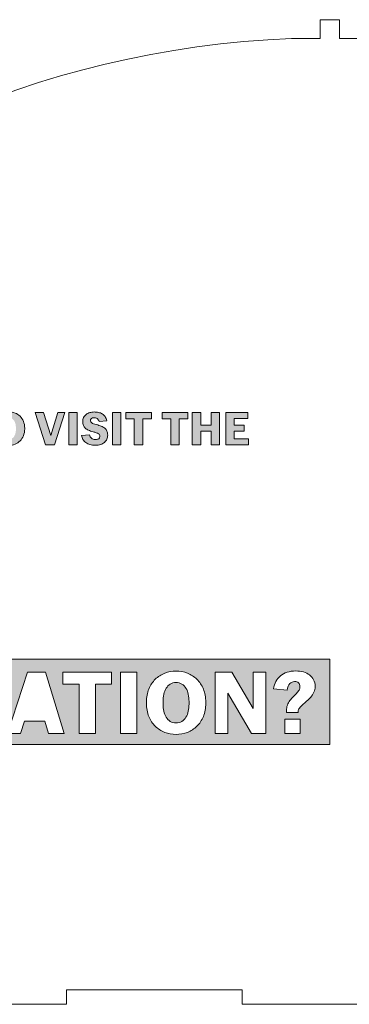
# Model space of a CAD drawing. Header units: inches. Extents: x 0 to 1115, y -739 to -7.
# Tile 5 of 7: x 142 to 210, y -466 to -262. Entities that reach past the tile are written whole.
import ezdxf

# ---------------------------------------------------------------- set-up
doc = ezdxf.new("R2010")
doc.units = ezdxf.units.IN
doc.header["$MEASUREMENT"] = 0
doc.layers.add('Layer 1', color=7, linetype='Continuous')

# ---------------------------------------------------------------- blocks, each defined once
blk = doc.blocks.new('block 3')
at = {"layer": 'Layer 1', "true_color": 0xffffff}
h = blk.add_hatch(color=7, dxfattribs=at)
h.dxf.hatch_style = 2
edge = h.paths.add_edge_path()
edge.add_spline(control_points=[(139.8, -350.51), (139.37, -350.51), (138.96, -350.44), (138.57, -350.28), (138.18, -350.13), (137.84, -349.91), (137.54, -349.62), (137.25, -349.33), (137.01, -348.98), (136.84, -348.55), (136.67, -348.13), (136.58, -347.65), (136.58, -347.12), (136.58, -347.12), (136.58, -346.99), (136.58, -346.99), (136.58, -346.46), (136.67, -345.98), (136.84, -345.56), (137.01, -345.14), (137.25, -344.79), (137.54, -344.5), (137.84, -344.21), (138.18, -343.98), (138.57, -343.83), (138.96, -343.67), (139.37, -343.6), (139.8, -343.6), (140.24, -343.6), (140.65, -343.67), (141.04, -343.83), (141.44, -343.98), (141.78, -344.21), (142.07, -344.5), (142.37, -344.79), (142.6, -345.14), (142.78, -345.56), (142.95, -345.98), (143.04, -346.46), (143.04, -346.99), (143.04, -346.99), (143.04, -347.12), (143.04, -347.12), (143.04, -347.65), (142.95, -348.13), (142.78, -348.55), (142.6, -348.98), (142.37, -349.33), (142.07, -349.62), (141.78, -349.91), (141.44, -350.13), (141.04, -350.28), (140.65, -350.44), (140.24, -350.51), (139.8, -350.51)], knot_values=[0, 0, 0, 0, 1, 1, 1, 2, 2, 2, 3, 3, 3, 4, 4, 4, 5, 5, 5, 6, 6, 6, 7, 7, 7, 8, 8, 8, 9, 9, 9, 10, 10, 10, 11, 11, 11, 12, 12, 12, 13, 13, 13, 14, 14, 14, 15, 15, 15, 16, 16, 16, 17, 17, 17, 18, 18, 18, 18], degree=3, periodic=1)
edge = h.paths.add_edge_path()
edge.add_spline(control_points=[(141.22, -346.91), (141.22, -346.64), (141.19, -346.38), (141.14, -346.13), (141.08, -345.88), (141, -345.66), (140.88, -345.47), (140.77, -345.28), (140.62, -345.13), (140.44, -345.02), (140.26, -344.91), (140.05, -344.85), (139.8, -344.85), (139.56, -344.85), (139.35, -344.91), (139.17, -345.02), (138.99, -345.13), (138.84, -345.28), (138.72, -345.47), (138.61, -345.66), (138.52, -345.88), (138.47, -346.13), (138.42, -346.38), (138.39, -346.64), (138.39, -346.91), (138.39, -346.91), (138.39, -347.2), (138.39, -347.2), (138.39, -347.46), (138.42, -347.72), (138.47, -347.97), (138.52, -348.22), (138.61, -348.44), (138.72, -348.63), (138.84, -348.82), (138.99, -348.97), (139.17, -349.08), (139.35, -349.2), (139.56, -349.26), (139.8, -349.26), (140.05, -349.26), (140.26, -349.2), (140.44, -349.08), (140.62, -348.97), (140.77, -348.82), (140.88, -348.63), (141, -348.44), (141.08, -348.22), (141.14, -347.97), (141.19, -347.72), (141.22, -347.46), (141.22, -347.2), (141.22, -347.2), (141.22, -346.91), (141.22, -346.91)], knot_values=[0, 0, 0, 0, 1, 1, 1, 2, 2, 2, 3, 3, 3, 4, 4, 4, 5, 5, 5, 6, 6, 6, 7, 7, 7, 8, 8, 8, 9, 9, 9, 10, 10, 10, 11, 11, 11, 12, 12, 12, 13, 13, 13, 14, 14, 14, 15, 15, 15, 16, 16, 16, 17, 17, 17, 18, 18, 18, 18], degree=3, periodic=1)
h = blk.add_hatch(color=7, dxfattribs=at)
h.dxf.hatch_style = 2
h.paths.add_polyline_path([(149.21, -350.42), (147.34, -350.42), (145.22, -343.7), (146.96, -343.7), (148.42, -348.46), (149.89, -343.7), (151.32, -343.7)])
h = blk.add_hatch(color=7, dxfattribs=at)
h.dxf.hatch_style = 2
h.paths.add_polyline_path([(152.18, -343.7), (153.93, -343.7), (153.93, -350.42), (152.18, -350.42)])
h = blk.add_hatch(color=7, dxfattribs=at)
h.dxf.hatch_style = 2
edge = h.paths.add_edge_path()
edge.add_spline(control_points=[(157.89, -346.23), (158.26, -346.33), (158.59, -346.43), (158.88, -346.55), (159.17, -346.66), (159.41, -346.81), (159.61, -346.97), (159.81, -347.13), (159.96, -347.33), (160.06, -347.56), (160.17, -347.79), (160.22, -348.07), (160.22, -348.4), (160.22, -348.7), (160.16, -348.97), (160.06, -349.23), (159.95, -349.49), (159.79, -349.71), (159.57, -349.9), (159.36, -350.09), (159.09, -350.23), (158.77, -350.34), (158.45, -350.45), (158.08, -350.5), (157.66, -350.5), (157.25, -350.5), (156.88, -350.45), (156.54, -350.36), (156.21, -350.26), (155.92, -350.13), (155.68, -349.95), (155.43, -349.77), (155.23, -349.55), (155.08, -349.3), (154.94, -349.04), (154.84, -348.76), (154.8, -348.45), (154.8, -348.45), (156.46, -348.31), (156.46, -348.31), (156.52, -348.64), (156.65, -348.89), (156.85, -349.06), (157.05, -349.23), (157.34, -349.31), (157.71, -349.31), (157.98, -349.31), (158.2, -349.25), (158.36, -349.14), (158.53, -349.03), (158.61, -348.87), (158.61, -348.66), (158.61, -348.55), (158.59, -348.45), (158.53, -348.36), (158.48, -348.27), (158.4, -348.19), (158.29, -348.12), (158.18, -348.05), (158.03, -347.98), (157.85, -347.92), (157.67, -347.86), (157.46, -347.79), (157.21, -347.72), (156.84, -347.62), (156.52, -347.51), (156.25, -347.39), (155.98, -347.27), (155.76, -347.13), (155.58, -346.96), (155.4, -346.8), (155.27, -346.61), (155.18, -346.39), (155.09, -346.17), (155.05, -345.91), (155.05, -345.61), (155.05, -345.28), (155.11, -345), (155.24, -344.75), (155.37, -344.5), (155.54, -344.29), (155.76, -344.12), (155.98, -343.96), (156.23, -343.83), (156.52, -343.74), (156.8, -343.66), (157.11, -343.61), (157.42, -343.61), (157.73, -343.61), (158.03, -343.64), (158.31, -343.7), (158.6, -343.76), (158.85, -343.86), (159.08, -344), (159.31, -344.14), (159.51, -344.32), (159.67, -344.56), (159.83, -344.8), (159.95, -345.09), (160.02, -345.43), (160.02, -345.43), (158.44, -345.59), (158.44, -345.59), (158.4, -345.44), (158.34, -345.31), (158.27, -345.21), (158.19, -345.11), (158.11, -345.03), (158.01, -344.97), (157.92, -344.91), (157.82, -344.86), (157.71, -344.84), (157.61, -344.82), (157.51, -344.81), (157.41, -344.81), (157.17, -344.81), (156.98, -344.86), (156.84, -344.97), (156.7, -345.09), (156.63, -345.23), (156.63, -345.42), (156.63, -345.6), (156.72, -345.75), (156.92, -345.88), (157.12, -346), (157.44, -346.12), (157.89, -346.23)], knot_values=[0, 0, 0, 0, 1, 1, 1, 2, 2, 2, 3, 3, 3, 4, 4, 4, 5, 5, 5, 6, 6, 6, 7, 7, 7, 8, 8, 8, 9, 9, 9, 10, 10, 10, 11, 11, 11, 12, 12, 12, 13, 13, 13, 14, 14, 14, 15, 15, 15, 16, 16, 16, 17, 17, 17, 18, 18, 18, 19, 19, 19, 20, 20, 20, 21, 21, 21, 22, 22, 22, 23, 23, 23, 24, 24, 24, 25, 25, 25, 26, 26, 26, 27, 27, 27, 28, 28, 28, 29, 29, 29, 30, 30, 30, 31, 31, 31, 32, 32, 32, 33, 33, 33, 34, 34, 34, 35, 35, 35, 36, 36, 36, 37, 37, 37, 38, 38, 38, 39, 39, 39, 40, 40, 40, 41, 41, 41, 42, 42, 42, 42], degree=3, periodic=1)
h = blk.add_hatch(color=7, dxfattribs=at)
h.dxf.hatch_style = 2
h.paths.add_polyline_path([(161.22, -343.7), (162.97, -343.7), (162.97, -350.42), (161.22, -350.42)])
h = blk.add_hatch(color=7, dxfattribs=at)
h.dxf.hatch_style = 2
h.paths.add_polyline_path([(167.48, -345.02), (167.48, -350.42), (165.73, -350.42), (165.73, -345.02), (163.95, -345.02), (163.95, -343.7), (169.26, -343.7), (169.26, -345.02)])
h = blk.add_hatch(color=7, dxfattribs=at)
h.dxf.hatch_style = 2
h.paths.add_polyline_path([(175.02, -345.02), (175.02, -350.42), (173.26, -350.42), (173.26, -345.02), (171.49, -345.02), (171.49, -343.7), (176.79, -343.7), (176.79, -345.02)])
h = blk.add_hatch(color=7, dxfattribs=at)
h.dxf.hatch_style = 2
h.paths.add_polyline_path([(181.63, -347.61), (179.48, -347.61), (179.48, -350.42), (177.73, -350.42), (177.73, -343.7), (179.48, -343.7), (179.48, -346.36), (181.63, -346.36), (181.63, -343.7), (183.39, -343.7), (183.39, -350.42), (181.63, -350.42)])
h = blk.add_hatch(color=7, dxfattribs=at)
h.dxf.hatch_style = 2
h.paths.add_polyline_path([(184.67, -343.7), (189.25, -343.7), (189.25, -344.96), (186.42, -344.96), (186.42, -346.37), (188.49, -346.37), (188.49, -347.57), (186.42, -347.57), (186.42, -349.17), (189.34, -349.17), (189.34, -350.42), (184.67, -350.42)])
at = {"layer": 'Layer 1', "lineweight": 0}
for points in [[(149.21, -350.42), (147.34, -350.42), (145.22, -343.7), (146.96, -343.7), (148.42, -348.46), (149.89, -343.7), (151.32, -343.7), (149.21, -350.42)], [(152.18, -343.7), (153.93, -343.7), (153.93, -350.42), (152.18, -350.42), (152.18, -343.7)], [(161.22, -343.7), (162.97, -343.7), (162.97, -350.42), (161.22, -350.42), (161.22, -343.7)], [(167.48, -345.02), (167.48, -350.42), (165.73, -350.42), (165.73, -345.02), (163.95, -345.02), (163.95, -343.7), (169.26, -343.7), (169.26, -345.02), (167.48, -345.02)], [(175.02, -345.02), (175.02, -350.42), (173.26, -350.42), (173.26, -345.02), (171.49, -345.02), (171.49, -343.7), (176.79, -343.7), (176.79, -345.02), (175.02, -345.02)], [(181.63, -347.61), (179.48, -347.61), (179.48, -350.42), (177.73, -350.42), (177.73, -343.7), (179.48, -343.7), (179.48, -346.36), (181.63, -346.36), (181.63, -343.7), (183.39, -343.7), (183.39, -350.42), (181.63, -350.42), (181.63, -347.61)], [(184.67, -343.7), (189.25, -343.7), (189.25, -344.96), (186.42, -344.96), (186.42, -346.37), (188.49, -346.37), (188.49, -347.57), (186.42, -347.57), (186.42, -349.17), (189.34, -349.17), (189.34, -350.42), (184.67, -350.42), (184.67, -343.7)]]:
    blk.add_lwpolyline(points, dxfattribs=at)
for points, knots in [([(139.8, -350.51), (139.37, -350.51), (138.96, -350.44), (138.57, -350.28), (138.18, -350.13), (137.84, -349.91), (137.54, -349.62), (137.25, -349.33), (137.01, -348.98), (136.84, -348.55), (136.67, -348.13), (136.58, -347.65), (136.58, -347.12), (136.58, -347.12), (136.58, -346.99), (136.58, -346.99), (136.58, -346.46), (136.67, -345.98), (136.84, -345.56), (137.01, -345.14), (137.25, -344.79), (137.54, -344.5), (137.84, -344.21), (138.18, -343.98), (138.57, -343.83), (138.96, -343.67), (139.37, -343.6), (139.8, -343.6), (140.24, -343.6), (140.65, -343.67), (141.04, -343.83), (141.44, -343.98), (141.78, -344.21), (142.07, -344.5), (142.37, -344.79), (142.6, -345.14), (142.78, -345.56), (142.95, -345.98), (143.04, -346.46), (143.04, -346.99), (143.04, -346.99), (143.04, -347.12), (143.04, -347.12), (143.04, -347.65), (142.95, -348.13), (142.78, -348.55), (142.6, -348.98), (142.37, -349.33), (142.07, -349.62), (141.78, -349.91), (141.44, -350.13), (141.04, -350.28), (140.65, -350.44), (140.24, -350.51), (139.8, -350.51)], [0, 0, 0, 0, 1, 1, 1, 2, 2, 2, 3, 3, 3, 4, 4, 4, 5, 5, 5, 6, 6, 6, 7, 7, 7, 8, 8, 8, 9, 9, 9, 10, 10, 10, 11, 11, 11, 12, 12, 12, 13, 13, 13, 14, 14, 14, 15, 15, 15, 16, 16, 16, 17, 17, 17, 18, 18, 18, 18]), ([(157.89, -346.23), (158.26, -346.33), (158.59, -346.43), (158.88, -346.55), (159.17, -346.66), (159.41, -346.81), (159.61, -346.97), (159.81, -347.13), (159.96, -347.33), (160.06, -347.56), (160.17, -347.79), (160.22, -348.07), (160.22, -348.4), (160.22, -348.7), (160.16, -348.97), (160.06, -349.23), (159.95, -349.49), (159.79, -349.71), (159.57, -349.9), (159.36, -350.09), (159.09, -350.23), (158.77, -350.34), (158.45, -350.45), (158.08, -350.5), (157.66, -350.5), (157.25, -350.5), (156.88, -350.45), (156.54, -350.36), (156.21, -350.26), (155.92, -350.13), (155.68, -349.95), (155.43, -349.77), (155.23, -349.55), (155.08, -349.3), (154.94, -349.04), (154.84, -348.76), (154.8, -348.45), (154.8, -348.45), (156.46, -348.31), (156.46, -348.31), (156.52, -348.64), (156.65, -348.89), (156.85, -349.06), (157.05, -349.23), (157.34, -349.31), (157.71, -349.31), (157.98, -349.31), (158.2, -349.25), (158.36, -349.14), (158.53, -349.03), (158.61, -348.87), (158.61, -348.66), (158.61, -348.55), (158.59, -348.45), (158.53, -348.36), (158.48, -348.27), (158.4, -348.19), (158.29, -348.12), (158.18, -348.05), (158.03, -347.98), (157.85, -347.92), (157.67, -347.86), (157.46, -347.79), (157.21, -347.72), (156.84, -347.62), (156.52, -347.51), (156.25, -347.39), (155.98, -347.27), (155.76, -347.13), (155.58, -346.96), (155.4, -346.8), (155.27, -346.61), (155.18, -346.39), (155.09, -346.17), (155.05, -345.91), (155.05, -345.61), (155.05, -345.28), (155.11, -345), (155.24, -344.75), (155.37, -344.5), (155.54, -344.29), (155.76, -344.12), (155.98, -343.96), (156.23, -343.83), (156.52, -343.74), (156.8, -343.66), (157.11, -343.61), (157.42, -343.61), (157.73, -343.61), (158.03, -343.64), (158.31, -343.7), (158.6, -343.76), (158.85, -343.86), (159.08, -344), (159.31, -344.14), (159.51, -344.32), (159.67, -344.56), (159.83, -344.8), (159.95, -345.09), (160.02, -345.43), (160.02, -345.43), (158.44, -345.59), (158.44, -345.59), (158.4, -345.44), (158.34, -345.31), (158.27, -345.21), (158.19, -345.11), (158.11, -345.03), (158.01, -344.97), (157.92, -344.91), (157.82, -344.86), (157.71, -344.84), (157.61, -344.82), (157.51, -344.81), (157.41, -344.81), (157.17, -344.81), (156.98, -344.86), (156.84, -344.97), (156.7, -345.09), (156.63, -345.23), (156.63, -345.42), (156.63, -345.6), (156.72, -345.75), (156.92, -345.88), (157.12, -346), (157.44, -346.12), (157.89, -346.23)], [0, 0, 0, 0, 1, 1, 1, 2, 2, 2, 3, 3, 3, 4, 4, 4, 5, 5, 5, 6, 6, 6, 7, 7, 7, 8, 8, 8, 9, 9, 9, 10, 10, 10, 11, 11, 11, 12, 12, 12, 13, 13, 13, 14, 14, 14, 15, 15, 15, 16, 16, 16, 17, 17, 17, 18, 18, 18, 19, 19, 19, 20, 20, 20, 21, 21, 21, 22, 22, 22, 23, 23, 23, 24, 24, 24, 25, 25, 25, 26, 26, 26, 27, 27, 27, 28, 28, 28, 29, 29, 29, 30, 30, 30, 31, 31, 31, 32, 32, 32, 33, 33, 33, 34, 34, 34, 35, 35, 35, 36, 36, 36, 37, 37, 37, 38, 38, 38, 39, 39, 39, 40, 40, 40, 41, 41, 41, 42, 42, 42, 42])]:
    blk.add_open_spline(points, degree=3, knots=knots, dxfattribs=at)
blk = doc.blocks.new('block 5')
at = {"layer": 'Layer 1', "lineweight": 0}
for points in [[(56.65, -394.83), (56.65, -412.47), (206.23, -412.47), (206.23, -394.83), (56.65, -394.83)], [(147.98, -410.24), (147.19, -407.65), (142.97, -407.65), (142.14, -410.24), (139.5, -410.24), (143.62, -397.48), (147.31, -397.48), (151.23, -410.24), (147.98, -410.24)], [(161.03, -399.98), (157.66, -399.98), (157.66, -410.24), (154.32, -410.24), (154.32, -399.98), (150.95, -399.98), (150.95, -397.48), (161.03, -397.48), (161.03, -399.98)], [(166.22, -410.24), (162.9, -410.24), (162.9, -397.48), (166.22, -397.48), (166.22, -410.24)], [(192.96, -410.24), (189.99, -410.24), (185.09, -401.88), (185.09, -410.24), (182.45, -410.24), (182.45, -397.48), (185.9, -397.48), (190.32, -405.01), (190.32, -397.48), (192.96, -397.48), (192.96, -410.24)], [(200.08, -410.24), (196.86, -410.24), (196.86, -407.24), (200.08, -407.24), (200.08, -410.24)]]:
    blk.add_lwpolyline(points, dxfattribs=at)
for points, knots in [([(180.51, -403.96), (180.51, -404.98), (180.34, -405.89), (180.02, -406.69), (179.68, -407.49), (179.24, -408.16), (178.68, -408.71), (178.12, -409.26), (177.47, -409.68), (176.72, -409.97), (175.98, -410.26), (175.19, -410.41), (174.36, -410.41), (173.54, -410.41), (172.76, -410.26), (172.02, -409.97), (171.28, -409.68), (170.63, -409.26), (170.07, -408.71), (169.51, -408.16), (169.06, -407.49), (168.73, -406.69), (168.41, -405.89), (168.24, -404.98), (168.24, -403.96), (168.24, -403.96), (168.24, -403.72), (168.24, -403.72), (168.24, -402.71), (168.41, -401.81), (168.73, -401.01), (169.06, -400.21), (169.51, -399.53), (170.07, -398.98), (170.63, -398.43), (171.28, -398.01), (172.02, -397.71), (172.76, -397.42), (173.54, -397.27), (174.36, -397.27), (175.19, -397.27), (175.98, -397.42), (176.72, -397.71), (177.47, -398.01), (178.12, -398.43), (178.68, -398.98), (179.24, -399.53), (179.68, -400.21), (180.02, -401.01), (180.34, -401.81), (180.51, -402.71), (180.51, -403.72), (180.51, -403.72), (180.51, -403.96), (180.51, -403.96)], [0, 0, 0, 0, 1, 1, 1, 2, 2, 2, 3, 3, 3, 4, 4, 4, 5, 5, 5, 6, 6, 6, 7, 7, 7, 8, 8, 8, 9, 9, 9, 10, 10, 10, 11, 11, 11, 12, 12, 12, 13, 13, 13, 14, 14, 14, 15, 15, 15, 16, 16, 16, 17, 17, 17, 18, 18, 18, 18]), ([(202.89, -401.68), (202.71, -402.04), (202.5, -402.38), (202.25, -402.69), (201.99, -402.99), (201.71, -403.27), (201.4, -403.53), (201.1, -403.78), (200.81, -404.03), (200.56, -404.26), (200.3, -404.49), (200.09, -404.72), (199.91, -404.94), (199.74, -405.16), (199.65, -405.39), (199.65, -405.63), (199.65, -405.63), (199.65, -405.85), (199.65, -405.85), (199.65, -405.85), (197.21, -405.85), (197.21, -405.85), (197.21, -405.85), (197.21, -405.53), (197.21, -405.53), (197.21, -405.08), (197.29, -404.68), (197.42, -404.34), (197.56, -403.99), (197.73, -403.67), (197.94, -403.39), (198.15, -403.1), (198.38, -402.84), (198.62, -402.6), (198.86, -402.36), (199.09, -402.13), (199.3, -401.91), (199.51, -401.68), (199.68, -401.46), (199.82, -401.23), (199.96, -401), (200.02, -400.75), (200.02, -400.48), (200.02, -400.15), (199.92, -399.89), (199.72, -399.72), (199.51, -399.54), (199.25, -399.45), (198.92, -399.45), (198.54, -399.45), (198.21, -399.59), (197.93, -399.87), (197.65, -400.15), (197.46, -400.6), (197.37, -401.22), (197.37, -401.22), (194.56, -400.95), (194.56, -400.95), (194.63, -400.39), (194.78, -399.89), (195.03, -399.44), (195.27, -398.98), (195.59, -398.59), (195.98, -398.27), (196.37, -397.95), (196.83, -397.7), (197.36, -397.52), (197.89, -397.34), (198.47, -397.26), (199.12, -397.26), (199.7, -397.26), (200.23, -397.33), (200.73, -397.47), (201.22, -397.61), (201.65, -397.82), (202, -398.09), (202.36, -398.36), (202.64, -398.7), (202.85, -399.09), (203.05, -399.49), (203.16, -399.94), (203.16, -400.46), (203.16, -400.91), (203.07, -401.32), (202.89, -401.68)], [0, 0, 0, 0, 1, 1, 1, 2, 2, 2, 3, 3, 3, 4, 4, 4, 5, 5, 5, 6, 6, 6, 7, 7, 7, 8, 8, 8, 9, 9, 9, 10, 10, 10, 11, 11, 11, 12, 12, 12, 13, 13, 13, 14, 14, 14, 15, 15, 15, 16, 16, 16, 17, 17, 17, 18, 18, 18, 19, 19, 19, 20, 20, 20, 21, 21, 21, 22, 22, 22, 23, 23, 23, 24, 24, 24, 25, 25, 25, 26, 26, 26, 27, 27, 27, 28, 28, 28, 28])]:
    blk.add_open_spline(points, degree=3, knots=knots, dxfattribs=at)

msp = doc.modelspace()

# ---------------------------------------------------------------- hatches: boundary and pattern name
at = {"layer": 'Layer 1', "true_color": 0x231f20}
h = msp.add_hatch(color=250, dxfattribs=at)
h.dxf.hatch_style = 2
h.paths.add_polyline_path([(56.65, -394.83), (56.65, -412.47), (206.23, -412.47), (206.23, -394.83)])
edge = h.paths.add_edge_path()
edge.add_spline(control_points=[(70.94, -407.75), (70.66, -408.31), (70.29, -408.79), (69.83, -409.18), (69.38, -409.57), (68.85, -409.87), (68.24, -410.09), (67.62, -410.3), (66.94, -410.41), (66.19, -410.41), (65.24, -410.41), (64.39, -410.25), (63.65, -409.93), (62.9, -409.61), (62.28, -409.17), (61.77, -408.61), (61.26, -408.04), (60.87, -407.36), (60.6, -406.58), (60.34, -405.8), (60.2, -404.94), (60.2, -403.99), (60.2, -403.99), (60.2, -403.72), (60.2, -403.72), (60.2, -402.77), (60.35, -401.89), (60.65, -401.1), (60.94, -400.31), (61.35, -399.63), (61.88, -399.06), (62.41, -398.49), (63.04, -398.05), (63.78, -397.74), (64.51, -397.43), (65.32, -397.27), (66.21, -397.27), (67.7, -397.27), (68.88, -397.64), (69.76, -398.38), (70.64, -399.12), (71.18, -400.16), (71.4, -401.49), (71.4, -401.49), (68.32, -401.82), (68.32, -401.82), (68.17, -401.06), (67.91, -400.51), (67.54, -400.17), (67.16, -399.83), (66.71, -399.65), (66.19, -399.65), (65.84, -399.65), (65.51, -399.73), (65.2, -399.86), (64.9, -400), (64.63, -400.22), (64.4, -400.52), (64.16, -400.83), (63.98, -401.23), (63.84, -401.7), (63.71, -402.19), (63.64, -402.77), (63.64, -403.47), (63.64, -403.47), (63.64, -404.03), (63.64, -404.03), (63.64, -404.73), (63.71, -405.33), (63.84, -405.83), (63.97, -406.33), (64.15, -406.75), (64.39, -407.07), (64.63, -407.4), (64.91, -407.65), (65.24, -407.8), (65.57, -407.95), (65.93, -408.03), (66.33, -408.03), (66.95, -408.03), (67.49, -407.82), (67.94, -407.42), (68.38, -407.01), (68.67, -406.42), (68.78, -405.66), (68.78, -405.66), (71.5, -405.88), (71.5, -405.88), (71.41, -406.58), (71.22, -407.2), (70.94, -407.75)], knot_values=[0, 0, 0, 0, 1, 1, 1, 2, 2, 2, 3, 3, 3, 4, 4, 4, 5, 5, 5, 6, 6, 6, 7, 7, 7, 8, 8, 8, 9, 9, 9, 10, 10, 10, 11, 11, 11, 12, 12, 12, 13, 13, 13, 14, 14, 14, 15, 15, 15, 16, 16, 16, 17, 17, 17, 18, 18, 18, 19, 19, 19, 20, 20, 20, 21, 21, 21, 22, 22, 22, 23, 23, 23, 24, 24, 24, 25, 25, 25, 26, 26, 26, 27, 27, 27, 28, 28, 28, 29, 29, 29, 30, 30, 30, 30], degree=3, periodic=1)
edge = h.paths.add_edge_path()
edge.add_spline(control_points=[(85.09, -403.96), (85.09, -404.98), (84.93, -405.89), (84.6, -406.69), (84.27, -407.49), (83.83, -408.16), (83.27, -408.71), (82.71, -409.26), (82.05, -409.68), (81.31, -409.97), (80.56, -410.26), (79.78, -410.41), (78.95, -410.41), (78.12, -410.41), (77.34, -410.26), (76.61, -409.97), (75.87, -409.68), (75.22, -409.26), (74.66, -408.71), (74.1, -408.16), (73.65, -407.49), (73.32, -406.69), (72.99, -405.89), (72.83, -404.98), (72.83, -403.96), (72.83, -403.96), (72.83, -403.72), (72.83, -403.72), (72.83, -402.71), (72.99, -401.81), (73.32, -401.01), (73.65, -400.21), (74.1, -399.53), (74.66, -398.98), (75.22, -398.43), (75.87, -398.01), (76.61, -397.71), (77.34, -397.42), (78.12, -397.27), (78.95, -397.27), (79.78, -397.27), (80.56, -397.42), (81.31, -397.71), (82.05, -398.01), (82.71, -398.43), (83.27, -398.98), (83.83, -399.53), (84.27, -400.21), (84.6, -401.01), (84.93, -401.81), (85.09, -402.71), (85.09, -403.72), (85.09, -403.72), (85.09, -403.96), (85.09, -403.96)], knot_values=[0, 0, 0, 0, 1, 1, 1, 2, 2, 2, 3, 3, 3, 4, 4, 4, 5, 5, 5, 6, 6, 6, 7, 7, 7, 8, 8, 8, 9, 9, 9, 10, 10, 10, 11, 11, 11, 12, 12, 12, 13, 13, 13, 14, 14, 14, 15, 15, 15, 16, 16, 16, 17, 17, 17, 18, 18, 18, 18], degree=3, periodic=1)
h.paths.add_polyline_path([(95.3, -410.24), (87.05, -410.24), (87.05, -397.48), (90.37, -397.48), (90.37, -407.74), (95.3, -407.74)])
edge = h.paths.add_edge_path()
edge.add_spline(control_points=[(108.56, -403.96), (108.56, -404.98), (108.39, -405.89), (108.06, -406.69), (107.74, -407.49), (107.29, -408.16), (106.73, -408.71), (106.17, -409.26), (105.51, -409.68), (104.77, -409.97), (104.03, -410.26), (103.24, -410.41), (102.42, -410.41), (101.59, -410.41), (100.8, -410.26), (100.07, -409.97), (99.33, -409.68), (98.68, -409.26), (98.12, -408.71), (97.56, -408.16), (97.11, -407.49), (96.78, -406.69), (96.45, -405.89), (96.29, -404.98), (96.29, -403.96), (96.29, -403.96), (96.29, -403.72), (96.29, -403.72), (96.29, -402.71), (96.45, -401.81), (96.78, -401.01), (97.11, -400.21), (97.56, -399.53), (98.12, -398.98), (98.68, -398.43), (99.33, -398.01), (100.07, -397.71), (100.8, -397.42), (101.59, -397.27), (102.42, -397.27), (103.24, -397.27), (104.03, -397.42), (104.77, -397.71), (105.51, -398.01), (106.17, -398.43), (106.73, -398.98), (107.29, -399.53), (107.74, -400.21), (108.06, -401.01), (108.39, -401.81), (108.56, -402.71), (108.56, -403.72), (108.56, -403.72), (108.56, -403.96), (108.56, -403.96)], knot_values=[0, 0, 0, 0, 1, 1, 1, 2, 2, 2, 3, 3, 3, 4, 4, 4, 5, 5, 5, 6, 6, 6, 7, 7, 7, 8, 8, 8, 9, 9, 9, 10, 10, 10, 11, 11, 11, 12, 12, 12, 13, 13, 13, 14, 14, 14, 15, 15, 15, 16, 16, 16, 17, 17, 17, 18, 18, 18, 18], degree=3, periodic=1)
h.paths.add_polyline_path([(121.01, -410.24), (118.03, -410.24), (113.13, -401.88), (113.13, -410.24), (110.5, -410.24), (110.5, -397.48), (113.95, -397.48), (118.38, -405.01), (118.38, -397.48), (121.01, -397.48)])
h.paths.add_polyline_path([(126.83, -410.24), (123.51, -410.24), (123.51, -397.48), (126.83, -397.48)])
h.paths.add_polyline_path([(138.48, -410.24), (128.82, -410.24), (128.82, -407.79), (134.91, -399.74), (129.33, -399.74), (129.33, -397.48), (138.47, -397.48), (138.47, -399.86), (132.32, -407.98), (138.48, -407.98)])
h.paths.add_polyline_path([(147.98, -410.24), (147.19, -407.65), (142.97, -407.65), (142.14, -410.24), (139.5, -410.24), (143.62, -397.48), (147.31, -397.48), (151.23, -410.24)])
h.paths.add_polyline_path([(161.03, -399.98), (157.66, -399.98), (157.66, -410.24), (154.32, -410.24), (154.32, -399.98), (150.95, -399.98), (150.95, -397.48), (161.03, -397.48)])
h.paths.add_polyline_path([(166.22, -410.24), (162.9, -410.24), (162.9, -397.48), (166.22, -397.48)])
edge = h.paths.add_edge_path()
edge.add_spline(control_points=[(180.51, -403.96), (180.51, -404.98), (180.34, -405.89), (180.02, -406.69), (179.68, -407.49), (179.24, -408.16), (178.68, -408.71), (178.12, -409.26), (177.47, -409.68), (176.72, -409.97), (175.98, -410.26), (175.19, -410.41), (174.36, -410.41), (173.54, -410.41), (172.76, -410.26), (172.02, -409.97), (171.28, -409.68), (170.63, -409.26), (170.07, -408.71), (169.51, -408.16), (169.06, -407.49), (168.73, -406.69), (168.41, -405.89), (168.24, -404.98), (168.24, -403.96), (168.24, -403.96), (168.24, -403.72), (168.24, -403.72), (168.24, -402.71), (168.41, -401.81), (168.73, -401.01), (169.06, -400.21), (169.51, -399.53), (170.07, -398.98), (170.63, -398.43), (171.28, -398.01), (172.02, -397.71), (172.76, -397.42), (173.54, -397.27), (174.36, -397.27), (175.19, -397.27), (175.98, -397.42), (176.72, -397.71), (177.47, -398.01), (178.12, -398.43), (178.68, -398.98), (179.24, -399.53), (179.68, -400.21), (180.02, -401.01), (180.34, -401.81), (180.51, -402.71), (180.51, -403.72), (180.51, -403.72), (180.51, -403.96), (180.51, -403.96)], knot_values=[0, 0, 0, 0, 1, 1, 1, 2, 2, 2, 3, 3, 3, 4, 4, 4, 5, 5, 5, 6, 6, 6, 7, 7, 7, 8, 8, 8, 9, 9, 9, 10, 10, 10, 11, 11, 11, 12, 12, 12, 13, 13, 13, 14, 14, 14, 15, 15, 15, 16, 16, 16, 17, 17, 17, 18, 18, 18, 18], degree=3, periodic=1)
h.paths.add_polyline_path([(192.96, -410.24), (189.99, -410.24), (185.09, -401.88), (185.09, -410.24), (182.45, -410.24), (182.45, -397.48), (185.9, -397.48), (190.32, -405.01), (190.32, -397.48), (192.96, -397.48)])
h.paths.add_polyline_path([(200.08, -410.24), (196.86, -410.24), (196.86, -407.24), (200.08, -407.24)])
edge = h.paths.add_edge_path()
edge.add_spline(control_points=[(202.89, -401.68), (202.71, -402.04), (202.5, -402.38), (202.25, -402.69), (201.99, -402.99), (201.71, -403.27), (201.4, -403.53), (201.1, -403.78), (200.81, -404.03), (200.56, -404.26), (200.3, -404.49), (200.09, -404.72), (199.91, -404.94), (199.74, -405.16), (199.65, -405.39), (199.65, -405.63), (199.65, -405.63), (199.65, -405.85), (199.65, -405.85), (199.65, -405.85), (197.21, -405.85), (197.21, -405.85), (197.21, -405.85), (197.21, -405.53), (197.21, -405.53), (197.21, -405.08), (197.29, -404.68), (197.42, -404.34), (197.56, -403.99), (197.73, -403.67), (197.94, -403.39), (198.15, -403.1), (198.38, -402.84), (198.62, -402.6), (198.86, -402.36), (199.09, -402.13), (199.3, -401.91), (199.51, -401.68), (199.68, -401.46), (199.82, -401.23), (199.96, -401), (200.02, -400.75), (200.02, -400.48), (200.02, -400.15), (199.92, -399.89), (199.72, -399.72), (199.51, -399.54), (199.25, -399.45), (198.92, -399.45), (198.54, -399.45), (198.21, -399.59), (197.93, -399.87), (197.65, -400.15), (197.46, -400.6), (197.37, -401.22), (197.37, -401.22), (194.56, -400.95), (194.56, -400.95), (194.63, -400.39), (194.78, -399.89), (195.03, -399.44), (195.27, -398.98), (195.59, -398.59), (195.98, -398.27), (196.37, -397.95), (196.83, -397.7), (197.36, -397.52), (197.89, -397.34), (198.47, -397.26), (199.12, -397.26), (199.7, -397.26), (200.23, -397.33), (200.73, -397.47), (201.22, -397.61), (201.65, -397.82), (202, -398.09), (202.36, -398.36), (202.64, -398.7), (202.85, -399.09), (203.05, -399.49), (203.16, -399.94), (203.16, -400.46), (203.16, -400.91), (203.07, -401.32), (202.89, -401.68)], knot_values=[0, 0, 0, 0, 1, 1, 1, 2, 2, 2, 3, 3, 3, 4, 4, 4, 5, 5, 5, 6, 6, 6, 7, 7, 7, 8, 8, 8, 9, 9, 9, 10, 10, 10, 11, 11, 11, 12, 12, 12, 13, 13, 13, 14, 14, 14, 15, 15, 15, 16, 16, 16, 17, 17, 17, 18, 18, 18, 19, 19, 19, 20, 20, 20, 21, 21, 21, 22, 22, 22, 23, 23, 23, 24, 24, 24, 25, 25, 25, 26, 26, 26, 27, 27, 27, 28, 28, 28, 28], degree=3, periodic=1)
h = msp.add_hatch(color=250, dxfattribs=at)
h.dxf.hatch_style = 2
edge = h.paths.add_edge_path()
edge.add_spline(control_points=[(177.05, -403.57), (177.05, -403.57), (177.05, -404.11), (177.05, -404.11), (177.05, -404.62), (177, -405.11), (176.9, -405.58), (176.8, -406.05), (176.64, -406.47), (176.42, -406.83), (176.2, -407.19), (175.91, -407.48), (175.57, -407.7), (175.23, -407.92), (174.83, -408.03), (174.36, -408.03), (173.9, -408.03), (173.5, -407.92), (173.16, -407.7), (172.82, -407.48), (172.54, -407.19), (172.32, -406.83), (172.1, -406.47), (171.93, -406.05), (171.83, -405.58), (171.73, -405.11), (171.68, -404.62), (171.68, -404.11), (171.68, -404.11), (171.68, -403.57), (171.68, -403.57), (171.68, -403.05), (171.73, -402.56), (171.83, -402.09), (171.93, -401.61), (172.1, -401.2), (172.32, -400.84), (172.54, -400.48), (172.82, -400.19), (173.16, -399.98), (173.5, -399.76), (173.9, -399.65), (174.36, -399.65), (174.83, -399.65), (175.23, -399.76), (175.57, -399.98), (175.91, -400.19), (176.2, -400.48), (176.42, -400.84), (176.64, -401.2), (176.8, -401.61), (176.9, -402.09), (177, -402.56), (177.05, -403.05), (177.05, -403.57)], knot_values=[0, 0, 0, 0, 1, 1, 1, 2, 2, 2, 3, 3, 3, 4, 4, 4, 5, 5, 5, 6, 6, 6, 7, 7, 7, 8, 8, 8, 9, 9, 9, 10, 10, 10, 11, 11, 11, 12, 12, 12, 13, 13, 13, 14, 14, 14, 15, 15, 15, 16, 16, 16, 17, 17, 17, 18, 18, 18, 18], degree=3, periodic=1)

# ---------------------------------------------------------------- linework, layer by layer
at = {"layer": 'Layer 1', "lineweight": 0}
for points, knots in [([(406.24, -455.57), (406.22, -458.16), (406.21, -460.74), (406.2, -463.3), (406.2, -463.3), (369.86, -463.3), (369.86, -463.3), (369.86, -463.3), (369.86, -466.31), (369.86, -466.31), (369.86, -466.31), (333.49, -466.31), (333.49, -466.31), (333.49, -466.31), (333.49, -463.3), (333.49, -463.3), (333.49, -463.3), (297.13, -463.3), (297.13, -463.3), (297.13, -463.3), (297.13, -466.31), (297.13, -466.31), (297.13, -466.31), (260.76, -466.31), (260.76, -466.31), (260.76, -466.31), (260.76, -463.3), (260.76, -463.3), (260.76, -463.3), (224.4, -463.3), (224.4, -463.3), (224.4, -463.3), (224.4, -466.25), (224.4, -466.25), (224.4, -466.25), (188.04, -466.25), (188.04, -466.25), (188.04, -466.25), (188.04, -463.3), (188.04, -463.3), (188.04, -463.3), (151.67, -463.3), (151.67, -463.3), (151.67, -463.3), (151.67, -466.31), (151.67, -466.31), (151.67, -466.31), (115.31, -466.31), (115.31, -466.31), (115.31, -466.31), (115.31, -463.3), (115.31, -463.3), (115.31, -463.3), (78.95, -463.3), (78.95, -463.3), (78.95, -463.3), (78.95, -466.25), (78.95, -466.25), (78.95, -466.25), (42.58, -466.25), (42.58, -466.25), (42.58, -466.25), (42.58, -463.3), (42.58, -463.3), (42.58, -463.3), (6.22, -463.3), (6.22, -463.3), (7.76, -356.81), (92.45, -270.45), (198.28, -266.25), (198.28, -266.25), (204.22, -266.25), (204.22, -266.25), (204.22, -266.25), (204.22, -262.35), (204.22, -262.35), (204.22, -262.35), (208.22, -262.35), (208.22, -262.35), (208.22, -262.35), (208.22, -266.25), (208.22, -266.25), (208.22, -266.25), (214.44, -266.25), (214.44, -266.25), (317.69, -270.34), (400.83, -352.66), (406.24, -455.57)], [0, 0, 0, 0, 1, 1, 1, 2, 2, 2, 3, 3, 3, 4, 4, 4, 5, 5, 5, 6, 6, 6, 7, 7, 7, 8, 8, 8, 9, 9, 9, 10, 10, 10, 11, 11, 11, 12, 12, 12, 13, 13, 13, 14, 14, 14, 15, 15, 15, 16, 16, 16, 17, 17, 17, 18, 18, 18, 19, 19, 19, 20, 20, 20, 21, 21, 21, 22, 22, 22, 23, 23, 23, 24, 24, 24, 25, 25, 25, 26, 26, 26, 27, 27, 27, 28, 28, 28, 29, 29, 29, 29]), ([(177.05, -403.57), (177.05, -403.57), (177.05, -404.11), (177.05, -404.11), (177.05, -404.62), (177, -405.11), (176.9, -405.58), (176.8, -406.05), (176.64, -406.47), (176.42, -406.83), (176.2, -407.19), (175.91, -407.48), (175.57, -407.7), (175.23, -407.92), (174.83, -408.03), (174.36, -408.03), (173.9, -408.03), (173.5, -407.92), (173.16, -407.7), (172.82, -407.48), (172.54, -407.19), (172.32, -406.83), (172.1, -406.47), (171.93, -406.05), (171.83, -405.58), (171.73, -405.11), (171.68, -404.62), (171.68, -404.11), (171.68, -404.11), (171.68, -403.57), (171.68, -403.57), (171.68, -403.05), (171.73, -402.56), (171.83, -402.09), (171.93, -401.61), (172.1, -401.2), (172.32, -400.84), (172.54, -400.48), (172.82, -400.19), (173.16, -399.98), (173.5, -399.76), (173.9, -399.65), (174.36, -399.65), (174.83, -399.65), (175.23, -399.76), (175.57, -399.98), (175.91, -400.19), (176.2, -400.48), (176.42, -400.84), (176.64, -401.2), (176.8, -401.61), (176.9, -402.09), (177, -402.56), (177.05, -403.05), (177.05, -403.57)], [0, 0, 0, 0, 1, 1, 1, 2, 2, 2, 3, 3, 3, 4, 4, 4, 5, 5, 5, 6, 6, 6, 7, 7, 7, 8, 8, 8, 9, 9, 9, 10, 10, 10, 11, 11, 11, 12, 12, 12, 13, 13, 13, 14, 14, 14, 15, 15, 15, 16, 16, 16, 17, 17, 17, 18, 18, 18, 18])]:
    msp.add_open_spline(points, degree=3, knots=knots, dxfattribs=at)

# ---------------------------------------------------------------- block references
at = {"layer": 'Layer 1'}
for name in ['block 3', 'block 5']:
    msp.add_blockref(name, (0, 0), dxfattribs=at)

doc.saveas('drawing.dxf')
